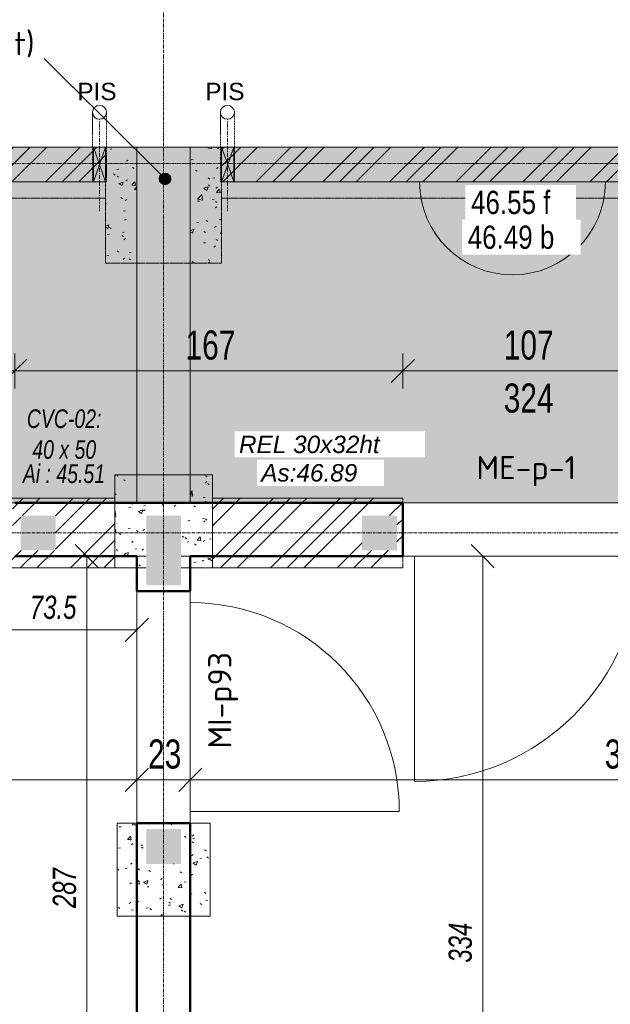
# Model space of a CAD drawing. Header units: millimetres. Extents: x 8507 to 240958, y -8745 to 78383.
# Tile 29 of 71: x 78554 to 81097, y 59709 to 63949. Entities that reach past the tile are written whole.
import ezdxf

# ---------------------------------------------------------------- set-up
doc = ezdxf.new("R2010")
doc.units = ezdxf.units.MM
for name, pattern in [('Caché', [7.14375, 4.7625, -2.38125]), ('Centre', [31.75, 6.35, -4.7625, 15.875, -4.7625]), ('Ligne de quadrillage', [22.225, 12.7, -3.175, 3.175, -3.175]), ('Tiret 1_16_', [3.175, 1.5875, -1.5875]), ('tiret perso', [2.6, 1.3, -1.3])]:
    doc.linetypes.add(name, pattern=pattern)
for name, color, linetype, lineweight in [('A-ANNO-DIMS', 211, 'Continuous', 9), ('A-ANNO-DIMS-50', 211, 'Continuous', 9), ('A-DETL', 90, 'Continuous', 5), ('A-DETL-CNTR', 5, 'Centre', 5), ('A-DETL-GENF', 92, 'Continuous', 5), ('A-DETL-HDLN', 90, 'Caché', 5), ('A-DETL-MBND', 5, 'Continuous', 5), ('A-DETL-THIN', 151, 'Continuous', 5), ('A-DOOR', 31, 'Continuous', 9), ('A-DOOR-IDEN', 31, 'Continuous', 9), ('A-GENM-IDEN', 13, 'Continuous', 9), ('A-WALL', 113, 'Continuous', 9), ('G-ANNO-TEXT', 231, 'Continuous', 9), ('S-BEAM-IDEN', 2, 'Continuous', 9), ('S-GRID', 1, 'Continuous', 9)]:
    doc.layers.add(name, color=color, linetype=linetype, lineweight=lineweight)
doc.styles.add('Arial Narrow_4', font='ARIALN.TTF', dxfattribs={"width": 0.9, "height": 125})
doc.styles.add('Arial Narrow_I', font='ARIALNI.TTF', dxfattribs={"width": 0.9, "height": 100})
doc.styles.add('Arial_1', font='arial.ttf', dxfattribs={"width": 0.8, "height": 100})
doc.styles.add('Arial_2', font='arial.ttf', dxfattribs={"height": 75})
doc.styles.add('Arial_I_2', font='ariali.ttf', dxfattribs={"width": 0.75, "height": 80})
doc.styles.add('Arial_I_3', font='ariali.ttf', dxfattribs={"height": 75})
doc.styles.add('ISOCPEUR', font='isocpeur.ttf', dxfattribs={"height": 100})
doc.dimstyles.new('AB6_1_50_-_GB', dxfattribs={"dimscale": 304.8, "dimtxt": 127.928872, "dimasz": 0.328084, "dimexe": 0.246063, "dimexo": 0.0625, "dimgap": 0.04101, "dimtad": 1, "dimdec": 0, "dimlfac": 0.1, "dimdsep": 46, "dimtxsty": 'Arial Narrow_4', "dimblk1": 'OBLIQUE', "dimblk2": 'OBLIQUE', "dimsah": 1, "dimcen": 0.09, "dimazin": 0, "dimtfac": 1, "dimtdec": 4, "dimtix": 1, "dimtmove": 0, "dimatfit": 3, "dimfxl": 0.246063, "dimfxlon": 1, "dimtvp": 1, "dimtolj": 1, "dimtzin": 0, "dimarcsym": 2})
doc.dimstyles.new('AB6_1_50_-_GB_Italique', dxfattribs={"dimscale": 304.8, "dimtxt": 102.343097, "dimasz": 0.328084, "dimexe": 0.246063, "dimexo": 0.0625, "dimgap": 0.057415, "dimtad": 1, "dimdec": 1, "dimlfac": 0.1, "dimrnd": 0.1, "dimdsep": 46, "dimtxsty": 'Arial Narrow_I', "dimblk1": 'OBLIQUE', "dimblk2": 'OBLIQUE', "dimsah": 1, "dimcen": 0.09, "dimazin": 0, "dimtfac": 1, "dimtdec": 4, "dimtix": 1, "dimtmove": 0, "dimatfit": 3, "dimfxl": 0.246063, "dimfxlon": 1, "dimtvp": 1, "dimtfill": 1, "dimtolj": 1, "dimtzin": 0, "dimarcsym": 2})
pattern_1 = [(45, (64631.8, -542.27), (-143.6841, 143.6841), []), (45, (64703.64, -542.27), (-143.6841, 143.6841), []), (45, (64775.48, -542.27), (-143.6841, 143.6841), [])]
pattern_2 = [(50, (64631.8, -542.27), (182.18467, -15.9391), [19.05, -209.55]), (355, (64631.8, -542.27), (-35.24243, 191.0566), [15.24, -167.64]), (100.451, (64646.98, -543.6), (146.9425, 175.1167), [16.19, -178.09]), (46.184, (64631.8, -491.47), (271.0789, -42.0433), [28.575, -314.325]), (96.636, (64654.4, -494.97), (237.4025, 247.4272), [24.285, -267.135]), (351.184, (64631.8, -491.47), (237.4046, 247.4251), [22.86, -251.46]), (21, (64657.2, -504.17), (151.61488, -102.26552), [19.05, -209.55]), (326, (64657.2, -504.17), (61.80236, 184.18774), [15.24, -167.64]), (71.451, (64669.83, -512.7), (213.41706, 81.92137), [16.19, -178.09]), (37.5, (64631.8, -542.27), (3.08832, 84.555076), [8.382, -157.226, 8.382, -161.798, -168.275]), (37.5, (64631.8, -542.27), (3.08832, 84.555076), [-335.788, 8.382, -159.893]), (7.5, (64631.8, -542.27), (66.81944, 100.18075), [8.382, -88.646, 8.382, -153.416, -64.135]), (7.5, (64631.8, -542.27), (66.81944, 100.18075), [-258.826, 8.382, -55.753]), (327.5, (64575.156, -542.27), (135.59049, -5.72891), [8.382, -55.118, 8.382, -189.738, -262.89]), (327.5, (64575.156, -542.27), (135.59049, -5.72891), [-261.62, 8.382, -254.508]), (317.5, (64549.76, -542.27), (148.12889, 25.42676), [8.382, -74.168, 8.382, -123.19, -186.69]), (317.5, (64549.76, -542.27), (148.12889, 25.42676), [-214.122, 8.382, -178.308])]

# ---------------------------------------------------------------- blocks, each defined once
blk = doc.blocks.new('Porte 1Vtl - ME-p-1-3010145-R-1 variante')
at = {"layer": 'A-DOOR'}
blk.add_line((485, 115), (485, 1085), dxfattribs=at)
blk.add_arc((485, 115), 970, 90, 180, dxfattribs=at)
blk = doc.blocks.new('Porte 1Vtl - MI-p93-3011251-R-1 variante')
at = {"layer": 'A-DOOR'}
blk.add_line((450, 115), (450, 1015), dxfattribs=at)
blk.add_arc((450, 115), 900, 90, 180, dxfattribs=at)
blk = doc.blocks.new('ECBIM_BIM_RESA VOILE RECTANGULAIRE - Pissette 5x5-3025178-R-1 variante')
at = {"layer": 'A-DETL-MBND'}
for points in [[(-3688.1, 63250.2), (-3661.8, 63325.2), (-3688.1, 63400.2)], [(-3635.6, 63250.2), (-3635.6, 63400.2), (-3661.8, 63325.2)]]:
    blk.add_hatch(color=256, dxfattribs=at).paths.add_polyline_path(points)
for p, q in [((-3688.1, 63250.2), (-3688.1, 63400.2)), ((-3688.1, 63400.2), (-3661.8, 63325.2)), ((-3661.8, 63325.2), (-3635.6, 63400.2)), ((-3635.6, 63400.2), (-3635.6, 63250.2)), ((-3661.8, 63325.2), (-3688.1, 63250.2)), ((-3635.6, 63250.2), (-3661.8, 63325.2))]:
    blk.add_line(p, q, dxfattribs=at)
blk = doc.blocks.new('DIMBLOCK9-R-1 variante')
at = {"layer": 'A-ANNO-DIMS-50'}
for p, q in [((80203.7, 62436.3), (80203.7, 62511.3)), ((81273.7, 62436.3), (81273.7, 62511.3)), ((81273.7, 62436.3), (80203.7, 62436.3)), ((80203.7, 62436.3), (80203.7, 62361.3)), ((81273.7, 62436.3), (81273.7, 62361.3))]:
    blk.add_line(p, q, dxfattribs=at)
at = {"layer": 'A-ANNO-DIMS-50', "lineweight": 18}
for p, q in [((80203.7, 62436.3), (80253.7, 62486.3)), ((81273.7, 62436.3), (81323.7, 62486.3)), ((80203.7, 62436.3), (80153.7, 62386.3)), ((81273.7, 62436.3), (81223.7, 62386.3))]:
    blk.add_line(p, q, dxfattribs=at)
at = {"layer": 'A-ANNO-DIMS-50', "color": 0, "char_height": 125, "width": 241.237, "attachment_point": 1, "line_spacing_factor": 0.974696, "style": 'Arial Narrow_4'}
for s, insert in [('107', (80638.1, 62610.4)), ('324', (80638.1, 62382.3))]:
    blk.add_mtext(s, dxfattribs=dict(at, insert=insert))
blk = doc.blocks.new('_Oblique')
at = {"color": 0, "linetype": 'ByBlock', "lineweight": -2}
blk.add_line((-0.5, -0.5), (0.5, 0.5), dxfattribs=at)
blk = doc.blocks.new('DIMBLOCK10-R-1 variante')
at = {"layer": 'A-ANNO-DIMS-50'}
for p, q in [((78533.7, 62436.3), (78533.7, 62511.3)), ((80203.7, 62436.3), (80203.7, 62511.3)), ((80203.7, 62436.3), (78533.7, 62436.3)), ((78533.7, 62436.3), (78533.7, 62361.3)), ((80203.7, 62436.3), (80203.7, 62361.3))]:
    blk.add_line(p, q, dxfattribs=at)
at = {"layer": 'A-ANNO-DIMS-50', "lineweight": 18}
for p, q in [((78533.7, 62436.3), (78583.7, 62486.3)), ((80203.7, 62436.3), (80253.7, 62486.3)), ((78533.7, 62436.3), (78483.7, 62386.3)), ((80203.7, 62436.3), (80153.7, 62386.3))]:
    blk.add_line(p, q, dxfattribs=at)
at = {"layer": 'A-ANNO-DIMS-50', "color": 0, "insert": (79268.1, 62610.4), "char_height": 125, "width": 241.237, "attachment_point": 1, "line_spacing_factor": 0.974696, "style": 'Arial Narrow_4'}
blk.add_mtext('167', dxfattribs=at)
blk = doc.blocks.new('DIMBLOCK11-R-1 variante')
at = {"layer": 'A-ANNO-DIMS-50'}
for p, q in [((77663.7, 62436.3), (77663.7, 62511.3)), ((78533.7, 62436.3), (78533.7, 62511.3)), ((78533.7, 62436.3), (77663.7, 62436.3)), ((77663.7, 62436.3), (77663.7, 62361.3)), ((78533.7, 62436.3), (78533.7, 62361.3))]:
    blk.add_line(p, q, dxfattribs=at)
at = {"layer": 'A-ANNO-DIMS-50', "lineweight": 18}
for p, q in [((77663.7, 62436.3), (77713.7, 62486.3)), ((78533.7, 62436.3), (78583.7, 62486.3)), ((77663.7, 62436.3), (77613.7, 62386.3)), ((78533.7, 62436.3), (78483.7, 62386.3))]:
    blk.add_line(p, q, dxfattribs=at)
at = {"layer": 'A-ANNO-DIMS-50', "color": 0, "char_height": 125, "attachment_point": 1, "line_spacing_factor": 0.974696, "style": 'Arial Narrow_4'}
for s, insert, width in [('87', (78031.6, 62610.4), 160.825), ('274', (77998.1, 62382.3), 241.237)]:
    blk.add_mtext(s, dxfattribs=dict(at, insert=insert, width=width))
blk = doc.blocks.new('DIMBLOCK82-R-1 variante')
at = {"layer": 'A-ANNO-DIMS-50'}
for p, q in [((79288.7, 60675.1), (79288.7, 60750.1)), ((83058.7, 60675.1), (83058.7, 60750.1)), ((83058.7, 60675.1), (79288.7, 60675.1)), ((79288.7, 60675.1), (79288.7, 60600.1)), ((83058.7, 60675.1), (83058.7, 60600.1))]:
    blk.add_line(p, q, dxfattribs=at)
at = {"layer": 'A-ANNO-DIMS-50', "lineweight": 18}
for p, q in [((79288.7, 60675.1), (79338.7, 60725.1)), ((83058.7, 60675.1), (83108.7, 60725.1)), ((79288.7, 60675.1), (79238.7, 60625.1)), ((83058.7, 60675.1), (83008.7, 60625.1))]:
    blk.add_line(p, q, dxfattribs=at)
at = {"layer": 'A-ANNO-DIMS-50', "color": 0, "insert": (81073.1, 60849.1), "char_height": 125, "width": 241.237, "attachment_point": 1, "line_spacing_factor": 0.974696, "style": 'Arial Narrow_4'}
blk.add_mtext('377', dxfattribs=at)
blk = doc.blocks.new('DIMBLOCK83-R-1 variante')
at = {"layer": 'A-ANNO-DIMS-50'}
for p, q in [((79058.7, 60675.1), (79058.7, 60750.1)), ((79288.7, 60675.1), (79288.7, 60750.1)), ((79288.7, 60675.1), (79058.7, 60675.1)), ((79058.7, 60675.1), (79058.7, 60600.1)), ((79288.7, 60675.1), (79288.7, 60600.1))]:
    blk.add_line(p, q, dxfattribs=at)
at = {"layer": 'A-ANNO-DIMS-50', "lineweight": 18}
for p, q in [((79058.7, 60675.1), (79108.7, 60725.1)), ((79288.7, 60675.1), (79338.7, 60725.1)), ((79058.7, 60675.1), (79008.7, 60625.1)), ((79288.7, 60675.1), (79238.7, 60625.1))]:
    blk.add_line(p, q, dxfattribs=at)
at = {"layer": 'A-ANNO-DIMS-50', "color": 0, "insert": (79106.6, 60849.1), "char_height": 125, "width": 160.825, "attachment_point": 1, "line_spacing_factor": 0.974696, "style": 'Arial Narrow_4'}
blk.add_mtext('23', dxfattribs=at)
blk = doc.blocks.new('DIMBLOCK84-R-1 variante')
at = {"layer": 'A-ANNO-DIMS-50'}
for p, q in [((77663.7, 60675.1), (77663.7, 60750.1)), ((79058.7, 60675.1), (79058.7, 60750.1)), ((79058.7, 60675.1), (77663.7, 60675.1)), ((77663.7, 60675.1), (77663.7, 60600.1)), ((79058.7, 60675.1), (79058.7, 60600.1))]:
    blk.add_line(p, q, dxfattribs=at)
at = {"layer": 'A-ANNO-DIMS-50', "lineweight": 18}
for p, q in [((77663.7, 60675.1), (77713.7, 60725.1)), ((79058.7, 60675.1), (79108.7, 60725.1)), ((77663.7, 60675.1), (77613.7, 60625.1)), ((79058.7, 60675.1), (79008.7, 60625.1))]:
    blk.add_line(p, q, dxfattribs=at)
at = {"layer": 'A-ANNO-DIMS-50', "color": 0, "insert": (78260.6, 60849.1), "char_height": 125, "width": 241.237, "attachment_point": 1, "line_spacing_factor": 0.974696, "style": 'Arial Narrow_4'}
blk.add_mtext('140', dxfattribs=at)
blk = doc.blocks.new('DIMBLOCK271-R-1 variante')
at = {"layer": 'A-ANNO-DIMS-50', "lineweight": 18}
for p, q in [((80547.7, 61638.6), (80497.7, 61688.6)), ((80547.7, 61638.6), (80597.7, 61588.6)), ((80547.7, 58298.6), (80497.7, 58348.6)), ((80547.7, 58298.6), (80597.7, 58248.6))]:
    blk.add_line(p, q, dxfattribs=at)
at = {"layer": 'A-ANNO-DIMS-50'}
for p, q in [((80547.7, 61638.6), (80472.7, 61638.6)), ((80547.7, 58298.6), (80547.7, 61638.6)), ((80547.7, 61638.6), (80622.7, 61638.6)), ((80547.7, 58298.6), (80472.7, 58298.6)), ((80547.7, 58298.6), (80622.7, 58298.6))]:
    blk.add_line(p, q, dxfattribs=at)
at = {"layer": 'A-ANNO-DIMS-50', "color": 0, "insert": (80400.9, 59888.1), "char_height": 100, "width": 192.99, "attachment_point": 1, "rotation": 90, "line_spacing_factor": 0.974696, "style": 'Arial Narrow_I', "bg_fill": 3, "box_fill_scale": 1.25, "bg_fill_color": 256, "bg_fill_true_color": 13158600, "bg_fill_transparency": 0}
blk.add_mtext('334', dxfattribs=at)
blk = doc.blocks.new('DIMBLOCK291-R-1 variante')
at = {"layer": 'A-ANNO-DIMS-50'}
for p, q in [((78323.7, 61321.7), (78323.7, 61396.7)), ((79058.7, 61321.7), (79058.7, 61396.7)), ((79058.7, 61321.7), (78323.7, 61321.7)), ((78323.7, 61321.7), (78323.7, 61246.7)), ((79058.7, 61321.7), (79058.7, 61246.7))]:
    blk.add_line(p, q, dxfattribs=at)
at = {"layer": 'A-ANNO-DIMS-50', "lineweight": 18}
for p, q in [((78323.7, 61321.7), (78373.7, 61371.7)), ((79058.7, 61321.7), (79108.7, 61371.7)), ((78323.7, 61321.7), (78273.7, 61271.7)), ((79058.7, 61321.7), (79008.7, 61271.7))]:
    blk.add_line(p, q, dxfattribs=at)
at = {"layer": 'A-ANNO-DIMS-50', "color": 0, "insert": (78597.7, 61468.5), "char_height": 100, "width": 224.18, "attachment_point": 1, "line_spacing_factor": 0.974696, "style": 'Arial Narrow_I', "bg_fill": 3, "box_fill_scale": 1.25, "bg_fill_color": 256, "bg_fill_true_color": 13158600, "bg_fill_transparency": 0}
blk.add_mtext('73.5', dxfattribs=at)
blk = doc.blocks.new('DIMBLOCK292-R-1 variante')
at = {"layer": 'A-ANNO-DIMS-50', "lineweight": 18}
for p, q in [((78843.1, 61638.6), (78793.1, 61688.6)), ((78843.1, 61638.6), (78893.1, 61588.6)), ((78843.1, 58768.6), (78793.1, 58818.6)), ((78843.1, 58768.6), (78893.1, 58718.6))]:
    blk.add_line(p, q, dxfattribs=at)
at = {"layer": 'A-ANNO-DIMS-50'}
for p, q in [((78843.1, 61638.6), (78768.1, 61638.6)), ((78843.1, 61638.6), (78843.1, 58768.6)), ((78843.1, 61638.6), (78918.1, 61638.6)), ((78843.1, 58768.6), (78768.1, 58768.6)), ((78843.1, 58768.6), (78918.1, 58768.6))]:
    blk.add_line(p, q, dxfattribs=at)
at = {"layer": 'A-ANNO-DIMS-50', "color": 0, "insert": (78696.4, 60123.1), "char_height": 100, "width": 192.99, "attachment_point": 1, "rotation": 90, "line_spacing_factor": 0.974696, "style": 'Arial Narrow_I', "bg_fill": 3, "box_fill_scale": 1.25, "bg_fill_color": 256, "bg_fill_true_color": 13158600, "bg_fill_transparency": 0}
blk.add_mtext('287', dxfattribs=at)

msp = doc.modelspace()

# ---------------------------------------------------------------- hatches: boundary and pattern name
at = {"layer": 'A-DETL-GENF'}
for points in [[(78558.65, 61663.56), (78708.65, 61663.56), (78708.65, 61813.56), (78558.65, 61813.56)], [(79098.65, 61513.56), (79248.65, 61513.56), (79248.65, 61813.2), (79098.65, 61813.2)], [(80028.65, 61663.56), (80178.65, 61663.56), (80178.65, 61813.56), (80028.65, 61813.56)], [(79098.65, 60313.56), (79248.65, 60313.56), (79248.65, 60463.56), (79098.65, 60463.56)]]:
    msp.add_hatch(color=8, dxfattribs=at).paths.add_polyline_path(points)
at = {"layer": 'A-DETL-MBND'}
h = msp.add_hatch(dxfattribs=at)
h.set_pattern_fill('FP_17', color=8, style=0, pattern_type=2)
h.set_pattern_definition([(0, (64631.8, -542.27), (0, 101.6), [3.353, -98.247]), (0, (64682.6, -491.47), (0, 101.6), [3.353, -98.247])])
h.paths.add_polyline_path([(95303.65, 61838.56), (99048.65, 61838.56), (99048.65, 63400.23), (95303.65, 63400.23), (95303.65, 61868.56)])
h.paths.add_polyline_path([(99298.65, 61838.56), (99843.65, 61838.56), (99843.65, 63400.23), (99298.65, 63400.23), (99298.65, 61889.41)])
h.paths.add_polyline_path([(95073.65, 61868.56), (95073.65, 63400.23), (91288.65, 63400.23), (91288.65, 61868.56), (93383.99, 61868.56)])
h.paths.add_polyline_path([(91058.65, 61868.56), (91058.65, 63400.23), (87288.65, 63400.23), (87288.65, 61868.56), (89812.49, 61868.56)])
h.paths.add_polyline_path([(87058.65, 61868.56), (87058.65, 63400.23), (83288.65, 63400.23), (83288.65, 61868.56), (86241, 61868.56)])
h.paths.add_polyline_path([(83058.65, 61868.56), (83058.65, 63400.23), (79288.65, 63400.23), (79288.65, 61868.56), (82669.5, 61868.56)])
h.paths.add_polyline_path([(79058.65, 61868.56), (79058.65, 63400.23), (75283.65, 63400.23), (75283.65, 61868.56), (78523.65, 61868.56)])
h.paths.add_polyline_path([(75053.65, 61868.56), (75053.65, 63400.23), (71288.65, 63400.23), (71288.65, 61868.56), (74790.95, 61868.56)])
h.paths.add_polyline_path([(71058.65, 61868.56), (71058.65, 63400.23), (67288.65, 63400.23), (67288.65, 61868.56), (70169.25, 61868.56)])
h.paths.add_polyline_path([(67058.65, 61868.56), (67058.65, 63400.23), (63273.65, 63400.23), (63273.65, 61868.56), (64812, 61868.56)])
at = {"layer": 'A-DETL-MBND', "linetype": 'Tiret 1_16_'}
h = msp.add_hatch(dxfattribs=at)
h.set_pattern_fill('FP_26', style=0, pattern_type=2)
h.set_pattern_definition([(44.998, (64631.8, -492.2), (-143.68497, 143.6705), []), (44.998, (64703.64, -492.2), (-143.68497, 143.6705), []), (44.998, (64775.48, -492.2), (-143.68497, 143.6705), [])])
h.paths.add_polyline_path([(78871.15, 63250.23), (78923.65, 63250.23), (78912.68, 63281.59), (78923.65, 63281.59), (78923.65, 63400.23), (75283.65, 63400.23), (75283.65, 63250.23), (75526.5, 63250.23)])
h.paths.add_polyline_path([(78871.15, 63250.23), (78871.15, 63281.59), (78882.13, 63281.59)])
h = msp.add_hatch(dxfattribs=at)
h.set_pattern_fill('FP_14', style=0, pattern_type=2)
h.set_pattern_definition(pattern_2)
h.paths.add_polyline_path([(78923.65, 62900.23), (79058.65, 62900.23), (79058.65, 63400.23), (78923.65, 63400.23)])
h.paths.add_polyline_path([(79288.65, 62900.23), (79423.65, 62900.23), (79423.65, 63400.23), (79288.65, 63400.23)])
at = {"layer": 'A-DETL-MBND'}
msp.add_hatch(color=254, dxfattribs=at).paths.add_polyline_path([(79288.65, 61868.56), (79288.65, 63400.23), (79058.65, 63400.23), (79058.65, 61868.56)])
at = {"layer": 'A-DETL-MBND', "linetype": 'Tiret 1_16_'}
h = msp.add_hatch(dxfattribs=at)
h.set_pattern_fill('FP_13', style=0, pattern_type=2)
h.set_pattern_definition(pattern_1)
h.paths.add_polyline_path([(82923.65, 63250.23), (82923.65, 63400.23), (79423.65, 63400.23), (79423.65, 63250.23), (82669.5, 63250.23)])
h = msp.add_hatch(dxfattribs=at)
h.set_pattern_fill('FP_14', style=0, pattern_type=2)
h.set_pattern_definition(pattern_2)
h.paths.add_polyline_path([(79383.65, 61588.56), (79383.65, 61988.56), (79288.65, 61988.56), (79288.65, 61868.56), (79058.65, 61868.56), (79058.65, 61988.56), (78963.65, 61988.56), (78963.65, 61588.56), (79098.65, 61588.56), (79098.65, 61813.2), (79248.65, 61813.2), (79248.65, 61588.56), (79288.65, 61588.56)])
h = msp.add_hatch(dxfattribs=at)
h.set_pattern_fill('FP_13', style=0, pattern_type=2)
h.set_pattern_definition(pattern_1)
h.paths.add_polyline_path([(77663.65, 61588.56), (78963.65, 61588.56), (78963.65, 61888.56), (77663.65, 61888.56)])
h.paths.add_polyline_path([(78323.65, 61753.56), (78523.65, 61868.56), (78523.65, 61638.56)])
h.paths.add_polyline_path([(78123.65, 61638.56), (78123.65, 61868.56), (78323.65, 61753.56)])
h.paths.add_polyline_path([(78558.65, 61663.56), (78558.65, 61813.56), (78708.65, 61813.56), (78708.65, 61663.56)])
h = msp.add_hatch(dxfattribs=at)
h.set_pattern_fill('FP_13', style=0, pattern_type=2)
h.set_pattern_definition(pattern_1)
h.paths.add_polyline_path([(79383.65, 61588.56), (80203.23, 61588.56), (80203.23, 61888.56), (79383.65, 61888.56)])
h.paths.add_polyline_path([(80178.65, 61663.56), (80028.65, 61663.56), (80028.65, 61813.56), (80178.65, 61813.56)])
h = msp.add_hatch(dxfattribs=at)
h.set_pattern_fill('FP_14', style=0, pattern_type=2)
h.set_pattern_definition(pattern_2)
h.paths.add_polyline_path([(78973.65, 60088.56), (79373.65, 60088.56), (79373.65, 60488.56), (78973.65, 60488.56)])
h.paths.add_polyline_path([(79098.65, 60313.56), (79098.65, 60463.56), (79248.65, 60463.56), (79248.65, 60313.56)])
at = {"layer": 'S-BEAM-IDEN'}
h = msp.add_hatch(color=256, dxfattribs=at)
edge = h.paths.add_edge_path()
edge.add_arc((79179.75, 63263.55), 25, 0, 360)

# ---------------------------------------------------------------- linework, layer by layer
at = {"layer": 'A-DETL', "linetype": 'tiret perso'}
for p, q in [((78923.65, 63180.23), (75418.65, 63180.23)), ((82923.65, 63180.23), (79423.65, 63180.23))]:
    msp.add_line(p, q, dxfattribs=at)
at = {"layer": 'A-DETL-CNTR'}
for p, q in [((78897.4, 63125.23), (78897.4, 63520.23)), ((79448.31, 63125.23), (79448.31, 63520.23))]:
    msp.add_line(p, q, dxfattribs=at)
at = {"layer": 'A-DETL-HDLN'}
for p, q in [((78867.4, 63550.23), (78867.4, 63250.23)), ((78927.4, 63250.23), (78927.4, 63550.23)), ((79418.31, 63550.23), (79418.31, 63250.23)), ((79478.31, 63250.23), (79478.31, 63550.23)), ((78867.4, 63250.23), (78927.4, 63250.23)), ((79418.31, 63250.23), (79478.31, 63250.23))]:
    msp.add_line(p, q, dxfattribs=at)
at = {"layer": 'A-DETL-MBND'}
for p, q in [((63273.65, 63400.23), (99843.65, 63400.23)), ((78923.65, 63400.23), (78871.15, 63400.23)), ((78871.15, 63400.23), (78923.65, 63400.23)), ((78871.15, 63250.23), (78871.15, 63400.23)), ((78871.15, 63250.23), (78871.15, 63400.23)), ((78923.65, 63400.23), (78923.65, 63250.23)), ((78923.65, 63250.23), (78923.65, 63400.23)), ((79476.15, 63400.23), (79423.65, 63400.23)), ((79423.65, 63400.23), (79476.15, 63400.23)), ((79423.65, 63250.23), (79423.65, 63400.23)), ((79423.65, 63250.23), (79423.65, 63400.23)), ((79476.15, 63400.23), (79476.15, 63250.23)), ((79476.15, 63250.23), (79476.15, 63400.23)), ((78923.65, 63250.23), (78871.15, 63250.23)), ((78871.15, 63250.23), (78923.65, 63250.23)), ((79476.15, 63250.23), (79423.65, 63250.23)), ((79423.65, 63250.23), (79476.15, 63250.23)), ((83058.65, 61868.56), (67288.65, 61868.56)), ((95303.65, 61868.56), (71543.65, 61868.56)), ((75406.42, 61869.73), (91060.38, 61866.61))]:
    msp.add_line(p, q, dxfattribs=at)
at = {"layer": 'A-DETL-MBND', "color": 7, "linetype": 'Tiret 1_16_'}
for p, q in [((78923.65, 63250.23), (78923.65, 63400.23)), ((78923.65, 63400.23), (78923.65, 63250.23)), ((78923.65, 62900.23), (78923.65, 63400.23)), ((78923.65, 63400.23), (79423.65, 63400.23)), ((79423.65, 63400.23), (78923.65, 63400.23)), ((78923.65, 63400.23), (78923.65, 62900.23)), ((79423.65, 63400.23), (82923.65, 63400.23)), ((82923.65, 63400.23), (79423.65, 63400.23)), ((79423.65, 63250.23), (79423.65, 63400.23)), ((79423.65, 63400.23), (79423.65, 63250.23)), ((79423.65, 63400.23), (79423.65, 62900.23)), ((79423.65, 62900.23), (79423.65, 63400.23)), ((78923.65, 63250.23), (75168.65, 63250.23)), ((75168.65, 63250.23), (78923.65, 63250.23)), ((79423.65, 63250.23), (82923.65, 63250.23)), ((82923.65, 63250.23), (79423.65, 63250.23)), ((79423.65, 62900.23), (78923.65, 62900.23)), ((78923.65, 62900.23), (79423.65, 62900.23)), ((78963.65, 61588.56), (78963.65, 61988.56)), ((78963.65, 61988.56), (79383.65, 61988.56)), ((79383.65, 61988.56), (78963.65, 61988.56)), ((78963.65, 61988.56), (78963.65, 61588.56)), ((79383.65, 61988.56), (79383.65, 61588.56)), ((79383.65, 61588.56), (79383.65, 61988.56)), ((77663.65, 61888.56), (78963.65, 61888.56)), ((78963.65, 61888.56), (77663.65, 61888.56)), ((78963.65, 61888.56), (78963.65, 61588.56)), ((78963.65, 61888.56), (78963.65, 61588.56)), ((79383.65, 61888.56), (80203.23, 61888.56)), ((80203.23, 61888.56), (79383.65, 61888.56)), ((79383.65, 61588.56), (79383.65, 61888.56)), ((79383.65, 61888.56), (79383.65, 61588.56)), ((80203.23, 61888.56), (80203.23, 61588.56)), ((80203.23, 61888.56), (80203.23, 61588.56)), ((77663.65, 61588.56), (79098.65, 61588.56)), ((79098.65, 61588.56), (77663.65, 61588.56)), ((79383.65, 61588.56), (79248.65, 61588.56)), ((79248.65, 61588.56), (79383.65, 61588.56)), ((79383.65, 61588.56), (80203.23, 61588.56)), ((80203.23, 61588.56), (79383.65, 61588.56)), ((78973.65, 60088.56), (78973.65, 60488.56)), ((78973.65, 60488.56), (79373.65, 60488.56)), ((79373.65, 60488.56), (78973.65, 60488.56)), ((78973.65, 60488.56), (78973.65, 60088.56)), ((79373.65, 60488.56), (79373.65, 60088.56)), ((79373.65, 60088.56), (79373.65, 60488.56)), ((79373.65, 60088.56), (78973.65, 60088.56)), ((78973.65, 60088.56), (79373.65, 60088.56))]:
    msp.add_line(p, q, dxfattribs=at)
at = {"layer": 'A-DETL-MBND', "color": 7}
for p, q in [((79058.65, 63400.23), (79288.65, 63400.23)), ((79288.65, 63400.23), (79058.65, 63400.23)), ((79058.65, 63400.23), (79058.65, 61868.56)), ((79058.65, 61868.56), (79058.65, 63400.23)), ((79288.65, 61868.56), (79288.65, 63400.23)), ((79288.65, 61868.56), (79288.65, 63400.23)), ((79058.65, 61868.56), (79288.65, 61868.56)), ((79288.65, 61868.56), (79058.65, 61868.56))]:
    msp.add_line(p, q, dxfattribs=at)
at = {"layer": 'A-DETL-THIN'}
msp.add_line((80276.13, 63250.23), (81076.13, 63250.23), dxfattribs=at)
for centre in [(78897.4, 63550.23), (79448.31, 63550.23)]:
    msp.add_circle(centre, 30, dxfattribs=at)
msp.add_arc((80676.13, 63250.23), 400, 180, 0, dxfattribs=at)
at = {"layer": 'A-WALL'}
for p, q in [((90143.65, 61868.56), (77663.65, 61868.56)), ((79098.65, 61638.56), (79058.65, 61638.56)), ((90143.65, 61638.56), (79248.65, 61638.56)), ((79058.65, 60488.56), (79058.65, 61488.56)), ((79288.65, 61488.56), (79288.65, 60488.56))]:
    msp.add_line(p, q, dxfattribs=at)
at = {"layer": 'A-WALL', "lineweight": 50}
for p, q in [((78533.65, 61868.56), (80203.65, 61868.56)), ((80203.65, 61868.56), (80203.65, 61638.56)), ((79058.65, 61638.56), (78533.65, 61638.56)), ((79058.65, 61488.56), (79058.65, 61638.56)), ((80203.65, 61638.56), (79288.65, 61638.56)), ((79288.65, 61638.56), (79288.65, 61488.56)), ((79288.65, 61488.56), (79058.65, 61488.56)), ((79058.65, 56148.56), (79058.65, 60488.56)), ((79058.65, 60488.56), (79288.65, 60488.56)), ((79288.65, 60488.56), (79288.65, 56148.56))]:
    msp.add_line(p, q, dxfattribs=at)
at = {"layer": 'S-BEAM-IDEN'}
msp.add_circle((79179.75, 63263.55), 25, dxfattribs=at)
at = {"layer": 'S-GRID', "linetype": 'Ligne de quadrillage'}
for p, q in [((79173.65, 47292.72), (79173.65, 65870.79)), ((48070.04, 63330.23), (102467.67, 63330.23)), ((48070.04, 61738.56), (102467.67, 61738.56))]:
    msp.add_line(p, q, dxfattribs=at)

# ---------------------------------------------------------------- block references
at = {"layer": 'A-DETL-MBND'}
for p in [(82559.25, 0), (83111.75, 0)]:
    msp.add_blockref('ECBIM_BIM_RESA VOILE RECTANGULAIRE - Pissette 5x5-3025178-R-1 variante', p, dxfattribs=at)
at = {"layer": 'A-DOOR'}
for name, p, rotation in [('Porte 1Vtl - ME-p-1-3010145-R-1 variante', (80738.65, 61753.56), 180), ('Porte 1Vtl - MI-p93-3011251-R-1 variante', (79173.65, 60988.56), 269.9999999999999)]:
    msp.add_blockref(name, p, dxfattribs=dict(at, rotation=rotation))

# ---------------------------------------------------------------- texts
at = {"layer": 'A-DOOR-IDEN', "insert": (80520.4, 62069.99), "char_height": 100, "width": 525.1053, "attachment_point": 1, "style": 'ISOCPEUR'}
msp.add_mtext('ME-p-1', dxfattribs=at)
at = {"layer": 'A-DOOR-IDEN', "insert": (79365.31, 60809.75), "char_height": 100, "width": 501.0547, "attachment_point": 1, "rotation": 90, "style": 'ISOCPEUR'}
msp.add_mtext('MI-p93', dxfattribs=at)
at = {"layer": 'A-GENM-IDEN', "char_height": 80, "attachment_point": 1, "style": 'Arial_I_2'}
for s, insert, width in [('CVC-02:', (78584.75, 62270.84), 399.8416), ('40 x 50', (78608.37, 62138.02), 342.7214), ('Ai : 45.51', (78567.5, 62033.6), 441.9302)]:
    msp.add_mtext(s, dxfattribs=dict(at, insert=insert, width=width))
at = {"layer": 'S-BEAM-IDEN', "insert": (78067.36, 63896.9), "char_height": 100, "width": 713.5019, "attachment_point": 1, "style": 'ISOCPEUR'}
msp.add_mtext('(23x74ht)', dxfattribs=at)

# ---------------------------------------------------------------- dimensions: what is measured, and where the dimension line sits
at = {"layer": 'A-ANNO-DIMS'}
for base, p1, p2, text, override, picture, middle in [((77663.65, 62436.31), (78533.65, 62361.31), (77663.65, 62361.31), '<>\\X274', {"dimpost": '<>', "dimfxl": 870}, 'DIMBLOCK11-R-1 variante', (78098.65, 62436.31)), ((80203.65, 62436.31), (81273.65, 62361.31), (80203.65, 62361.31), '<>\\X324', {"dimpost": '<>', "dimfxl": 1070}, 'DIMBLOCK9-R-1 variante', (80738.65, 62436.31))]:
    dim = msp.add_linear_dim(base=base, p1=p1, p2=p2, text=text, dimstyle='AB6_1_50_-_GB', override=override, dxfattribs=at)
    dim.commit()
    dim.dimension.update_dxf_attribs({"geometry": picture, "text_midpoint": middle})
for base, p1, p2, override, picture, middle in [((78533.65, 62436.31), (80203.65, 62361.31), (78533.65, 62361.31), {"dimpost": '<>', "dimfxl": 1670}, 'DIMBLOCK10-R-1 variante', (79368.65, 62512.63)), ((77663.65422748, 60675.08526748), (79058.65422748, 60600.08526748), (77663.65422748, 60600.08526748), {"dimpost": '<>', "dimfxl": 1395}, 'DIMBLOCK84-R-1 variante', (78361.15422748, 60751.40689131)), ((79288.65, 60675.09), (83058.65, 60600.09), (79288.65, 60600.09), {"dimpost": '<>', "dimfxl": 3770}, 'DIMBLOCK82-R-1 variante', (81173.65, 60751.41))]:
    dim = msp.add_linear_dim(base=base, p1=p1, p2=p2, dimstyle='AB6_1_50_-_GB', override=override, dxfattribs=at)
    dim.commit()
    dim.dimension.update_dxf_attribs({"geometry": picture, "text_midpoint": middle})
dim = msp.add_linear_dim(base=(79058.65, 60675.09), p1=(79288.65, 60600.09), p2=(79058.65, 60600.09), angle=0, dimstyle='AB6_1_50_-_GB', override={"dimpost": '<>', "dimfxl": 230}, dxfattribs=at)
dim.commit()
dim.dimension.update_dxf_attribs({"geometry": 'DIMBLOCK83-R-1 variante', "text_midpoint": (79173.65, 60751.41)})

# ---------------------------------------------------------------- next in the draw order: texts
at = {"layer": 'G-ANNO-TEXT', "color": 7, "attachment_point": 1, "bg_fill": 3, "box_fill_scale": 1.25, "bg_fill_color": 256, "bg_fill_true_color": 13158600, "bg_fill_transparency": 0}
for s, insert, char_height, width, style in [('PIS', (78802.33, 63677.56), 75, 204.4303, 'Arial_2'), ('PIS', (79353.24, 63677.56), 75, 204.4303, 'Arial_2'), ('46.55 f', (80497.72, 63212.38), 100, 426.4977, 'Arial_1'), ('46.49 b', (80483.32, 63062.38), 100, 461.772, 'Arial_1'), ('REL 30x32ht ', (79498.33, 62157.5), 75, 781.6453, 'Arial_I_3'), ('As:46.89', (79594.24, 62035.13), 75, 509.0716, 'Arial_I_3')]:
    msp.add_mtext(s, dxfattribs=dict(at, insert=insert, char_height=char_height, width=width, style=style))

# ---------------------------------------------------------------- next in the draw order: dimensions: what is measured, and where the dimension line sits
at = {"layer": 'A-ANNO-DIMS'}
dim = msp.add_linear_dim(base=(80547.69, 61638.56), p1=(80472.69, 58298.56), p2=(80472.69, 61638.56), angle=90, dimstyle='AB6_1_50_-_GB_Italique', override={"dimpost": '<>', "dimfxl": 3340}, dxfattribs=at)
dim.commit()
dim.dimension.update_dxf_attribs({"geometry": 'DIMBLOCK271-R-1 variante', "text_midpoint": (80479.13, 59968.56)})
dim = msp.add_linear_dim(base=(78323.65, 61321.73), p1=(79058.65, 61246.73), p2=(78323.65, 61396.73), dimstyle='AB6_1_50_-_GB_Italique', override={"dimpost": '<>', "dimfxl": 750.149985}, dxfattribs=at)
dim.commit()
dim.dimension.update_dxf_attribs({"geometry": 'DIMBLOCK291-R-1 variante', "text_midpoint": (78691.15, 61390.29)})

# ---------------------------------------------------------------- next in the draw order: linework, layer by layer
at = {"layer": 'S-BEAM-IDEN'}
msp.add_line((79179.75, 63263.55), (78659.36, 63782.29), dxfattribs=at)

# ---------------------------------------------------------------- next in the draw order: dimensions: what is measured, and where the dimension line sits
at = {"layer": 'A-ANNO-DIMS'}
dim = msp.add_linear_dim(base=(78843.13, 58768.56), p1=(78918.13, 61638.56), p2=(78918.13, 58768.56), angle=90, dimstyle='AB6_1_50_-_GB_Italique', override={"dimpost": '<>', "dimfxl": 2870}, dxfattribs=at)
dim.commit()
dim.dimension.update_dxf_attribs({"geometry": 'DIMBLOCK292-R-1 variante', "text_midpoint": (78774.57, 60203.56)})

doc.saveas('drawing.dxf')
